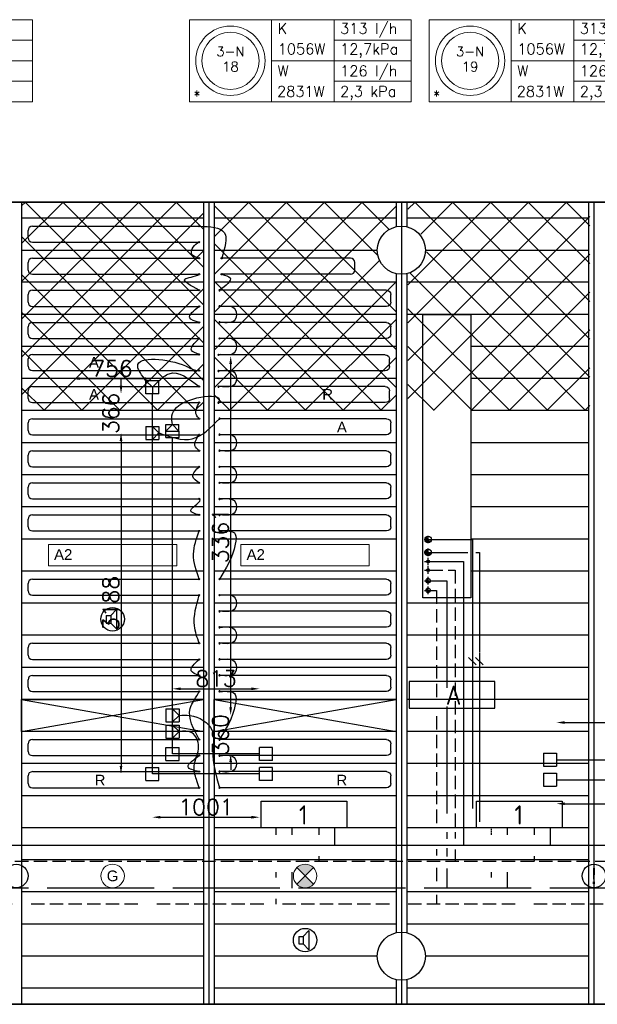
# Model space of a CAD drawing. Extents: x 7383 to 741080, y -570072 to -203000.
# Tile 31 of 32: x 563806 to 569206, y -265949 to -256744. Entities that reach past the tile are written whole.
import ezdxf
from ezdxf.enums import TextEntityAlignment as Align

# ---------------------------------------------------------------- set-up
doc = ezdxf.new("R2010")
doc.units = 0
doc.header["$LTSCALE"] = 25
for name, pattern in [('2322105', [47, 40, -7]), ('2322106', [47, 5, -2, 5, -2, 5, -2, 5, -2, 5, -2, 5, -7]), ('2322107', [2000, 1000, 1000]), ('2322108', [7, 5, -2]), ('CENTER', [50.8, 31.75, -6.35, 6.35, -6.35]), ('DASHED', [0.75, 0.5, -0.25]), ('HIDDEN', [0.375, 0.25, -0.125])]:
    doc.linetypes.add(name, pattern=pattern)
doc.layers.get('0').update_dxf_attribs({"linetype": 'CONTINUOUS'})
doc.layers.get('DEFPOINTS').update_dxf_attribs({"linetype": 'CONTINUOUS'})
for name, color, linetype in [('000Vermogens2', 7, 'CONTINUOUS'), ('60', 7, 'CONTINUOUS'), ('KP-bandraster', 5, 'CONTINUOUS'), ('KP-koppelingen', 6, 'CONTINUOUS'), ('KP-leidingen(aanvoer)', 5, 'CONTINUOUS'), ('KP-leidingen(retour)', 1, 'CONTINUOUS'), ('KP-leidingwerk-nieuw', 3, 'CONTINUOUS'), ('KP-Lucht aanvoer', 6, 'CONTINUOUS'), ('KP-lucht centreline', 2, 'CONTINUOUS'), ('KP-maatvoering', 7, 'CONTINUOUS'), ('KP-Melders', 3, 'CONTINUOUS'), ('KP-Oppervlak', 3, 'CONTINUOUS'), ('KP-panelen', 1, 'CONTINUOUS'), ('KP-registers', 4, 'CONTINUOUS'), ('KP-slangen', 7, 'CONTINUOUS'), ('KP-tekst', 7, 'CONTINUOUS'), ('SYM-W', 7, 'CONTINUOUS'), ('WL5501--', 130, 'CONTINUOUS'), ('WL5501-GKW', 4, 'CONTINUOUS'), ('WL5502--', 130, 'CONTINUOUS'), ('WL55222-_LTEO-A', 2, 'CONTINUOUS'), ('WL55232-_LTEO-R', 2, 'HIDDEN'), ('WL55312-_GKW-A', 4, 'CONTINUOUS'), ('WL55322-_GKW-R', 4, 'HIDDEN'), ('WL561---_AANVOER', 10, 'CONTINUOUS'), ('WL561---_RETOUR', 10, 'CONTINUOUS'), ('WL56112-_CV-A', 3, 'CONTINUOUS'), ('WL56122-_CV-R', 3, 'HIDDEN'), ('WM560---_MATEN-B', 1, 'CONTINUOUS')]:
    doc.layers.add(name, color=color, linetype=linetype)
doc.layers.add('KP-Aluminium', color=8, linetype='CONTINUOUS', lineweight=18)
doc.layers.add('KP-Verlichting', color=2, linetype='CONTINUOUS', lineweight=18)
doc.styles.add('arial', font='ARIAL.TTF')
doc.styles.add('ISO', font='ISO.SHX')
doc.styles.add('VERWOL-1', font='ROMANS.SHX')
doc.dimstyles.new('MARTIN', dxfattribs={"dimscale": 0, "dimtxt": 50, "dimasz": 75, "dimexe": 4, "dimexo": 4, "dimgap": 20, "dimtad": 1, "dimdec": 0, "dimrnd": 0.01, "dimzin": 1, "dimdsep": 46, "dimtxsty": 'VERWOL-1', "dimcen": -25, "dimdle": 1, "dimclrd": 7, "dimclre": 2, "dimclrt": 7, "dimadec": 0, "dimazin": 0, "dimtfac": 1, "dimtdec": 0, "dimtix": 1, "dimtofl": 0, "dimtmove": 0, "dimatfit": 3, "dimldrblk": 'OBLIQUE', "dimfxl": 0, "dimtvp": 33.333333, "dimtolj": 1, "dimtzin": 1, "dimarcsym": 0})

# ---------------------------------------------------------------- blocks, each defined once
blk = doc.blocks.new('Register A')
at = {"layer": 'KP-registers', "linetype": 'Continuous'}
for p, q in [((50, 115), (50, 185)), ((90, 225), (1644, 225)), ((90, 75), (1644, 75))]:
    blk.add_line(p, q, dxfattribs=at)
for centre in [(1650, 225), (1650, 75)]:
    blk.add_circle(centre, 6, dxfattribs=at)
for centre, start, end in [((90, 185), 90, 180), ((90, 115), 180, 270)]:
    blk.add_arc(centre, 40, start, end, dxfattribs=at)
blk = doc.blocks.new('*D1618')
at = {"layer": 'DEFPOINTS', "color": 0, "linetype": 'Continuous', "transparency": 16777216}
for p in [(565047, -260098.8), (565047, -260180.1), (564290.6, -260240.9)]:
    blk.add_point(p, dxfattribs=at)
at = {"layer": 'KP-maatvoering', "color": 7, "linetype": 'Continuous', "lineweight": -2, "transparency": 16777216}
blk.add_line((564365.6, -260098.8), (564972, -260098.8), dxfattribs=at)
at = {"layer": 'KP-maatvoering', "color": 7, "linetype": 'Continuous', "transparency": 16777216}
for points in [[(564365.6, -260086.3), (564365.6, -260111.3), (564290.6, -260098.8)], [(564972, -260086.3), (564972, -260111.3), (565047, -260098.8)]]:
    blk.add_solid(points, dxfattribs=at)
at = {"layer": 'KP-maatvoering', "color": 7, "linetype": 'Continuous', "transparency": 16777216, "insert": (564668.8, -260003.8), "char_height": 150, "attachment_point": 5, "style": 'VERWOL-1'}
blk.add_mtext('\\A1;756', dxfattribs=at)
blk = doc.blocks.new('_OBLIQUE')
at = {"color": 0, "linetype": 'ByBlock'}
blk.add_line((-0.5, -0.5), (0.5, 0.5), dxfattribs=at)
blk = doc.blocks.new('*D1619')
at = {"layer": 'DEFPOINTS', "color": 0, "linetype": 'Continuous', "transparency": 16777216}
for p in [(565047, -260240.9), (564752.9, -260606.9), (564986.1, -260606.9)]:
    blk.add_point(p, dxfattribs=at)
at = {"layer": 'KP-maatvoering', "color": 7, "linetype": 'Continuous', "lineweight": -2, "transparency": 16777216}
for p, q in [((564752.9, -260165.9), (564752.9, -260090.9)), ((564752.9, -260681.9), (564752.9, -260756.9))]:
    blk.add_line(p, q, dxfattribs=at)
at = {"layer": 'KP-maatvoering', "color": 7, "linetype": 'Continuous', "transparency": 16777216}
for points in [[(564740.4, -260165.9), (564765.4, -260165.9), (564752.9, -260240.9)], [(564740.4, -260681.9), (564765.4, -260681.9), (564752.9, -260606.9)]]:
    blk.add_solid(points, dxfattribs=at)
at = {"layer": 'KP-maatvoering', "color": 7, "linetype": 'Continuous', "transparency": 16777216, "insert": (564657.9, -260423.9), "char_height": 150, "attachment_point": 5, "rotation": 90, "style": 'VERWOL-1'}
blk.add_mtext('\\A1;366', dxfattribs=at)
blk = doc.blocks.new('*D1620')
at = {"layer": 'DEFPOINTS', "color": 0, "linetype": 'Continuous', "transparency": 16777216}
for p in [(564986.1, -260606.9), (564752.9, -263795.2), (565047, -263795.2)]:
    blk.add_point(p, dxfattribs=at)
at = {"layer": 'KP-maatvoering', "color": 7, "linetype": 'Continuous', "lineweight": -2, "transparency": 16777216}
blk.add_line((564752.9, -260681.9), (564752.9, -263720.2), dxfattribs=at)
at = {"layer": 'KP-maatvoering', "color": 7, "linetype": 'Continuous', "transparency": 16777216}
for points in [[(564740.4, -260681.9), (564765.4, -260681.9), (564752.9, -260606.9)], [(564740.4, -263720.2), (564765.4, -263720.2), (564752.9, -263795.2)]]:
    blk.add_solid(points, dxfattribs=at)
at = {"layer": 'KP-maatvoering', "color": 7, "linetype": 'Continuous', "transparency": 16777216, "insert": (564657.9, -262201.1), "char_height": 150, "attachment_point": 5, "rotation": 90, "style": 'VERWOL-1'}
blk.add_mtext('\\A1;3188', dxfattribs=at)
blk = doc.blocks.new('*D1621')
at = {"layer": 'DEFPOINTS', "color": 0, "linetype": 'Continuous', "transparency": 16777216}
for p in [(565295, -263247.9), (565778.1, -263247.9), (565234.2, -263608)]:
    blk.add_point(p, dxfattribs=at)
at = {"layer": 'KP-maatvoering', "color": 7, "linetype": 'Continuous', "lineweight": -2, "transparency": 16777216}
for p, q in [((565778.1, -263172.9), (565778.1, -263097.9)), ((565778.1, -263683), (565778.1, -263758))]:
    blk.add_line(p, q, dxfattribs=at)
at = {"layer": 'KP-maatvoering', "color": 7, "linetype": 'Continuous', "transparency": 16777216}
for points in [[(565765.6, -263172.9), (565790.6, -263172.9), (565778.1, -263247.9)], [(565765.6, -263683), (565790.6, -263683), (565778.1, -263608)]]:
    blk.add_solid(points, dxfattribs=at)
at = {"layer": 'KP-maatvoering', "color": 7, "linetype": 'Continuous', "transparency": 16777216, "insert": (565683.1, -263428), "char_height": 150, "attachment_point": 5, "rotation": 90, "style": 'VERWOL-1'}
blk.add_mtext('\\A1;360', dxfattribs=at)
blk = doc.blocks.new('*D1622')
at = {"layer": 'DEFPOINTS', "color": 0, "linetype": 'Continuous', "transparency": 16777216}
for p in [(565234.2, -259886.9), (565778.1, -259886.9), (565295, -263247.9)]:
    blk.add_point(p, dxfattribs=at)
at = {"layer": 'KP-maatvoering', "color": 7, "linetype": 'Continuous', "lineweight": -2, "transparency": 16777216}
blk.add_line((565778.1, -263172.9), (565778.1, -259961.9), dxfattribs=at)
at = {"layer": 'KP-maatvoering', "color": 7, "linetype": 'Continuous', "transparency": 16777216}
for points in [[(565765.6, -259961.9), (565790.6, -259961.9), (565778.1, -259886.9)], [(565765.6, -263172.9), (565790.6, -263172.9), (565778.1, -263247.9)]]:
    blk.add_solid(points, dxfattribs=at)
at = {"layer": 'KP-maatvoering', "color": 7, "linetype": 'Continuous', "transparency": 16777216, "insert": (565683.1, -261567.4), "char_height": 150, "attachment_point": 5, "rotation": 90, "style": 'VERWOL-1'}
blk.add_mtext('\\A1;3361', dxfattribs=at)
blk = doc.blocks.new('*D1623')
at = {"layer": 'DEFPOINTS', "color": 0, "linetype": 'Continuous', "transparency": 16777216}
for p in [(566047.7, -262999), (565234.2, -263608), (566047.7, -263608)]:
    blk.add_point(p, dxfattribs=at)
at = {"layer": 'KP-maatvoering', "color": 7, "linetype": 'Continuous', "lineweight": -2, "transparency": 16777216}
blk.add_line((565309.2, -262999), (565972.7, -262999), dxfattribs=at)
at = {"layer": 'KP-maatvoering', "color": 7, "linetype": 'Continuous', "transparency": 16777216}
for points in [[(565309.2, -262986.5), (565309.2, -263011.5), (565234.2, -262999)], [(565972.7, -262986.5), (565972.7, -263011.5), (566047.7, -262999)]]:
    blk.add_solid(points, dxfattribs=at)
at = {"layer": 'KP-maatvoering', "color": 7, "linetype": 'Continuous', "transparency": 16777216, "insert": (565640.9, -262904), "char_height": 150, "attachment_point": 5, "style": 'VERWOL-1'}
blk.add_mtext('\\A1;813', dxfattribs=at)
blk = doc.blocks.new('*D1624')
at = {"layer": 'DEFPOINTS', "color": 0, "linetype": 'Continuous', "transparency": 16777216}
for p in [(565047, -263795.2), (566047.7, -263795.2), (566047.7, -264199.7)]:
    blk.add_point(p, dxfattribs=at)
at = {"layer": 'KP-maatvoering', "color": 7, "linetype": 'Continuous', "lineweight": -2, "transparency": 16777216}
blk.add_line((565122, -264199.7), (565972.7, -264199.7), dxfattribs=at)
at = {"layer": 'KP-maatvoering', "color": 7, "linetype": 'Continuous', "transparency": 16777216}
for points in [[(565122, -264187.2), (565122, -264212.2), (565047, -264199.7)], [(565972.7, -264187.2), (565972.7, -264212.2), (566047.7, -264199.7)]]:
    blk.add_solid(points, dxfattribs=at)
at = {"layer": 'KP-maatvoering', "color": 7, "linetype": 'Continuous', "transparency": 16777216, "insert": (565547.3, -264104.7), "char_height": 150, "attachment_point": 5, "style": 'VERWOL-1'}
blk.add_mtext('\\A1;1001', dxfattribs=at)
blk = doc.blocks.new('*D1625')
at = {"layer": 'DEFPOINTS', "color": 0, "linetype": 'Continuous', "transparency": 16777216}
for p in [(571113.7, -263314.5), (568824, -263661.7), (571113.7, -263661.9)]:
    blk.add_point(p, dxfattribs=at)
at = {"layer": 'KP-maatvoering', "color": 7, "linetype": 'Continuous', "lineweight": -2, "transparency": 16777216}
blk.add_line((568899, -263314.5), (571038.7, -263314.5), dxfattribs=at)
at = {"layer": 'KP-maatvoering', "color": 7, "linetype": 'Continuous', "transparency": 16777216}
for points in [[(568899, -263302), (568899, -263327), (568824, -263314.5)], [(571038.7, -263302), (571038.7, -263327), (571113.7, -263314.5)]]:
    blk.add_solid(points, dxfattribs=at)
at = {"layer": 'KP-maatvoering', "color": 7, "linetype": 'Continuous', "transparency": 16777216, "insert": (569968.8, -263219.5), "char_height": 150, "attachment_point": 5, "style": 'VERWOL-1'}
blk.add_mtext('\\A1;2290', dxfattribs=at)
blk = doc.blocks.new('*D1626')
at = {"layer": 'DEFPOINTS', "color": 0, "linetype": 'Continuous', "transparency": 16777216}
for p in [(568824, -263848.9), (571300.9, -263849.1), (571300.9, -264073.3)]:
    blk.add_point(p, dxfattribs=at)
at = {"layer": 'KP-maatvoering', "color": 7, "linetype": 'Continuous', "lineweight": -2, "transparency": 16777216}
blk.add_line((568899, -264073.3), (571225.9, -264073.3), dxfattribs=at)
at = {"layer": 'KP-maatvoering', "color": 7, "linetype": 'Continuous', "transparency": 16777216}
for points in [[(568899, -264060.8), (568899, -264085.8), (568824, -264073.3)], [(571225.9, -264060.8), (571225.9, -264085.8), (571300.9, -264073.3)]]:
    blk.add_solid(points, dxfattribs=at)
at = {"layer": 'KP-maatvoering', "color": 7, "linetype": 'Continuous', "transparency": 16777216, "insert": (570062.4, -263978.3), "char_height": 150, "attachment_point": 5, "style": 'VERWOL-1'}
blk.add_mtext('\\A1;2477', dxfattribs=at)
blk = doc.blocks.new('JINGJANG')
blk.add_hatch(color=256).paths.add_polyline_path([(0, 0.5, 0.414214), (-0.5, 0, 0.414214), (0, -0.5, -1), (0, 0, 1)])
blk.add_lwpolyline([(0, 0.5, -1), (0, 0, 1), (0, -0.5, 1)], format="xyb")
blk.add_circle((0, 0), 0.5)
blk = doc.blocks.new('MVLINE')
blk.add_line((35.4, -35.4), (-35.4, 35.4))

msp = doc.modelspace()

# ---------------------------------------------------------------- hatches: boundary and pattern name
at = {"layer": 'KP-Aluminium', "linetype": 'Continuous'}
h = msp.add_hatch(dxfattribs=at)
h.set_pattern_fill('ANSI37', color=256, scale=2000)
h.set_pattern_definition([(45, (366043.74, -21393.04), (-176.7767, 176.7767), []), (135, (366043.74, -21393.04), (-176.7767, -176.7767), [])])
h.paths.add_polyline_path([(565523.9, -258448.8), (563823.9, -258448.8), (563823.9, -258598.8), (565523.9, -258598.8)])
h.paths.add_polyline_path([(565523.9, -258598.8), (563823.9, -258598.8), (563823.9, -258898.8), (565523.9, -258898.8)])
h.paths.add_polyline_path([(565523.9, -258898.8), (563823.9, -258898.8), (563823.9, -259198.8), (565523.9, -259198.8)])
h.paths.add_polyline_path([(565523.9, -259198.8), (563823.9, -259198.8), (563823.9, -259498.8), (565523.9, -259498.8)])
h.paths.add_polyline_path([(565523.9, -259498.8), (563823.9, -259498.8), (563823.9, -259798.8), (565523.9, -259798.8)])
h.paths.add_polyline_path([(565523.9, -259798.8), (563823.9, -259798.8), (563823.9, -260098.8), (565523.9, -260098.8)])
h.paths.add_polyline_path([(565523.9, -260098.8), (563823.9, -260098.8), (563823.9, -260398.8), (565523.9, -260398.8)])
h = msp.add_hatch(dxfattribs=at)
h.set_pattern_fill('ANSI37', color=256, scale=2000)
h.set_pattern_definition([(45, (364243.74, -21393.04), (-176.7767, 176.7767), []), (135, (364243.74, -21393.04), (-176.7767, -176.7767), [])])
h.paths.add_polyline_path([(567323.9, -258448.8), (565623.9, -258448.8), (565623.9, -258598.8), (567323.9, -258598.8)])
h.paths.add_polyline_path([(567323.9, -258679.4), (567323.9, -258598.8), (565623.9, -258598.8), (565623.9, -258898.8), (567148.9, -258898.8, -0.350001)])
h.paths.add_polyline_path([(567148.9, -258898.8), (565623.9, -258898.8), (565623.9, -259198.8), (567323.9, -259198.8), (567323.9, -259118.1, -0.350001)])
h.paths.add_polyline_path([(567323.9, -259198.8), (565623.9, -259198.8), (565623.9, -259498.8), (567323.9, -259498.8)])
h.paths.add_polyline_path([(567323.9, -259498.8), (565623.9, -259498.8), (565623.9, -259798.8), (567323.9, -259798.8)])
h.paths.add_polyline_path([(567323.9, -259798.8), (565623.9, -259798.8), (565623.9, -260098.8), (567323.9, -260098.8)])
h.paths.add_polyline_path([(567323.9, -260098.8), (565623.9, -260098.8), (565623.9, -260398.8), (567323.9, -260398.8)])
h = msp.add_hatch(dxfattribs=at)
h.set_pattern_fill('ANSI37', color=256, scale=2000)
h.set_pattern_definition([(45, (371455.14, -21393.04), (-176.7767, 176.7767), []), (135, (371455.14, -21393.04), (-176.7767, -176.7767), [])])
h.paths.add_polyline_path([(569135.3, -258448.8), (567435.3, -258448.8), (567435.3, -258598.8), (569135.3, -258598.8)])
h.paths.add_polyline_path([(569135.3, -258598.8), (567435.3, -258598.8), (567435.3, -258679.4, -0.350001), (567610.3, -258898.8), (569135.3, -258898.8)])
h.paths.add_polyline_path([(569135.3, -258898.8), (567610.3, -258898.8, -0.350001), (567435.3, -259118.1), (567435.3, -259198.8), (569135.3, -259198.8)])
h.paths.add_polyline_path([(569135.3, -259198.8), (567435.3, -259198.8), (567435.3, -259498.8), (569135.3, -259498.8)])
h.paths.add_polyline_path([(569135.3, -259498.8), (567435.3, -259498.8), (567435.3, -259798.8), (569135.3, -259798.8)])
h.paths.add_polyline_path([(569135.3, -259798.8), (567435.3, -259798.8), (567435.3, -260098.8), (569135.3, -260098.8)])
h.paths.add_polyline_path([(569135.3, -260098.8), (567435.3, -260098.8), (567435.3, -260398.8), (569135.3, -260398.8)])
at = {"layer": 'KP-Verlichting', "linetype": 'Continuous'}
h = msp.add_hatch(color=256, dxfattribs=at)
h.paths.add_polyline_path([(566396.2, -264671), (566473.9, -264748.8), (566551.7, -264671, 0.414214)])
h.paths.add_polyline_path([(566396.2, -264826.5, 0.414214), (566551.7, -264826.5), (566473.9, -264748.8)])

# ---------------------------------------------------------------- linework, layer by layer
at = {"layer": '000Vermogens2', "linetype": 'Continuous', "lineweight": 0}
for p, q in [((561852.6, -256743.7), (563925.5, -256743.7)), ((563925.5, -256743.7), (563925.5, -257511.5)), ((565391.8, -256743.7), (565391.8, -257511.5)), ((565391.8, -256743.7), (567464.6, -256743.7)), ((566159.6, -256743.7), (566159.6, -257511.5)), ((566744.9, -257127.6), (566744.9, -256743.7)), ((567464.6, -256743.7), (567464.6, -257511.5)), ((567632.2, -256743.7), (567632.2, -257511.5)), ((567632.2, -256743.7), (569705.1, -256743.7)), ((568400.1, -256743.7), (568400.1, -257511.5)), ((568985.4, -257127.6), (568985.4, -256743.7)), ((563205.7, -256935.6), (563925.5, -256935.6)), ((566744.9, -256935.6), (567464.6, -256935.6)), ((568985.4, -256935.6), (569705.1, -256935.6)), ((562620.5, -257127.6), (563925.5, -257127.6)), ((566159.6, -257127.6), (567464.6, -257127.6)), ((566744.9, -257127.6), (566744.9, -257511.5)), ((568400.1, -257127.6), (569705.1, -257127.6)), ((568985.4, -257127.6), (568985.4, -257511.5)), ((563205.7, -257319.6), (563925.5, -257319.6)), ((566744.9, -257319.6), (567464.6, -257319.6)), ((568985.4, -257319.6), (569705.1, -257319.6)), ((561852.6, -257511.5), (563925.5, -257511.5)), ((565391.8, -257511.5), (567464.6, -257511.5)), ((567632.2, -257511.5), (569705.1, -257511.5))]:
    msp.add_line(p, q, dxfattribs=at)
for centre, radius in [((565775.7, -257127.6), 324.2), ((568016.2, -257127.6), 324.2), ((565775.7, -257127.6), 267.6), ((568016.2, -257127.6), 267.6)]:
    msp.add_circle(centre, radius, dxfattribs=at)
at = {"layer": '60', "color": 2, "linetype": 'Continuous'}
msp.add_lwpolyline([(567446.6, -263179.9), (568246.6, -263179.9), (568246.6, -262929.9), (567446.6, -262929.9)], close=True, dxfattribs=at)
at = {"layer": 'KP-bandraster', "linetype": 'Continuous'}
for p, q in [((563823.9, -258448.8), (563823.9, -265948.8)), ((565523.9, -258448.8), (565523.9, -265948.8)), ((565623.9, -258448.8), (565623.9, -265948.8)), ((567323.9, -258448.8), (567323.9, -258679.4)), ((567423.9, -258448.8), (567423.9, -258679.4)), ((569123.9, -258448.8), (569123.9, -265948.8)), ((567323.9, -259118.1), (567323.9, -265279.4)), ((567423.9, -259118.1), (567423.9, -265279.4)), ((567323.9, -265718.1), (567323.9, -265948.8)), ((567423.9, -265718.1), (567423.9, -265948.8))]:
    msp.add_line(p, q, dxfattribs=at)
for centre in [(567373.9, -258898.8), (567373.9, -265498.8)]:
    msp.add_circle(centre, 225, dxfattribs=at)
at = {"layer": 'KP-koppelingen', "linetype": 'Continuous'}
for p, q in [((564986.2, -260240.9), (564986.2, -260119.2)), ((565107.9, -260119.3), (564986.2, -260119.2)), ((564986.2, -260119.2), (565047, -260180.1)), ((565047, -260180.1), (565107.9, -260119.3)), ((565107.8, -260240.9), (565107.9, -260119.3)), ((565047, -260180.1), (565047, -260240.9)), ((565107.8, -260240.9), (564986.2, -260240.9)), ((564986.1, -260546.1), (564986.1, -260667.8)), ((564986.1, -260546.1), (565107.7, -260546.1)), ((565046.9, -260546.1), (565046.9, -260667.7)), ((565107.7, -260606.9), (565046.9, -260546.1)), ((565107.7, -260546.1), (565107.8, -260667.7)), ((565173.3, -260529.5), (565294.9, -260529.4)), ((565173.4, -260651.2), (565173.3, -260529.5)), ((565234.1, -260529.5), (565173.3, -260590.4)), ((565173.3, -260590.4), (565294.9, -260590.2)), ((565294.9, -260590.2), (565234.1, -260529.5)), ((565295, -260651.1), (565294.9, -260529.4)), ((564986.1, -260667.8), (565107.8, -260667.7)), ((565046.9, -260667.7), (565107.7, -260606.9)), ((565173.4, -260651.2), (565295, -260651.1)), ((565173.3, -263186.8), (565173.4, -263308.4)), ((565173.3, -263186.8), (565295, -263186.8)), ((565234.1, -263186.8), (565234.2, -263308.4)), ((565295, -263247.6), (565234.1, -263186.8)), ((565234.2, -263308.4), (565295, -263247.6)), ((565295, -263186.8), (565295, -263308.4)), ((565173.3, -263337.7), (565295, -263337.6)), ((565173.3, -263337.7), (565173.4, -263459.3)), ((565173.4, -263308.4), (565295, -263308.4)), ((565234.1, -263337.6), (565234.2, -263459.3)), ((565295, -263398.4), (565234.1, -263337.6)), ((565295, -263337.6), (565295, -263459.2)), ((565234.2, -263459.3), (565295, -263398.4)), ((565173.4, -263459.3), (565295, -263459.2)), ((565173.4, -263668.8), (565173.4, -263547.2)), ((565173.4, -263547.2), (565295, -263547.2)), ((565295, -263668.8), (565295, -263547.2)), ((566047.7, -263668.8), (566047.7, -263547.2)), ((566169.3, -263547.2), (566047.7, -263547.2)), ((566169.3, -263668.8), (566169.3, -263547.2)), ((568702.4, -263600.8), (568824, -263600.8)), ((568702.4, -263600.8), (568702.4, -263722.5)), ((568824, -263600.8), (568824, -263722.5)), ((565173.4, -263668.8), (565295, -263668.8)), ((566169.3, -263668.8), (566047.7, -263668.8)), ((568702.4, -263722.5), (568824, -263722.5)), ((564986.2, -263856), (564986.2, -263734.4)), ((564986.2, -263734.4), (565107.8, -263734.4)), ((565107.8, -263856), (565107.8, -263734.4)), ((566047.7, -263856), (566047.7, -263734.4)), ((566169.3, -263734.4), (566047.7, -263734.4)), ((566169.3, -263856), (566169.3, -263734.4)), ((568702.4, -263788), (568702.3, -263909.7)), ((568702.4, -263788), (568824, -263788)), ((568824, -263788), (568824, -263909.7)), ((564986.2, -263856), (565107.8, -263856)), ((566169.3, -263856), (566047.7, -263856)), ((568702.3, -263909.7), (568824, -263909.7))]:
    msp.add_line(p, q, dxfattribs=at)
at = {"layer": 'KP-leidingen(aanvoer)', "linetype": 'Continuous'}
msp.add_line((568824, -263661.7), (571113.7, -263661.9), dxfattribs=at)
at = {"layer": 'KP-leidingen(retour)', "linetype": 'Continuous'}
msp.add_line((568824, -263848.9), (571300.9, -263849.1), dxfattribs=at)
at = {"layer": 'KP-leidingwerk-nieuw', "linetype": 'Continuous'}
for p, q in [((565047, -263795.2), (565047, -260240.9)), ((565234.2, -263608), (565234.2, -260651.1)), ((566047.7, -263608), (565234.2, -263608)), ((566047.7, -263795.2), (565047, -263795.2))]:
    msp.add_line(p, q, dxfattribs=at)
at = {"layer": 'KP-Lucht aanvoer', "linetype": 'Continuous'}
for p, q in [((563823.9, -263098.8), (565523.9, -263098.8)), ((563823.9, -263398.8), (563823.9, -263098.8)), ((563823.9, -263098.8), (565523.9, -263398.8)), ((563823.9, -263398.8), (565523.9, -263098.8)), ((565523.9, -263098.8), (565523.9, -263398.8)), ((565623.9, -263098.8), (567323.9, -263098.8)), ((565623.9, -263398.8), (565623.9, -263098.8)), ((565623.9, -263098.8), (567323.9, -263398.8)), ((565623.9, -263398.8), (567323.9, -263098.8)), ((567323.9, -263098.8), (567323.9, -263398.8)), ((565523.9, -263398.8), (563823.9, -263398.8)), ((567323.9, -263398.8), (565623.9, -263398.8))]:
    msp.add_line(p, q, dxfattribs=at)
at = {"layer": 'KP-lucht centreline', "linetype": 'Continuous'}
for p, q in [((565573.9, -258448.8), (565573.9, -265948.8)), ((567373.9, -258448.8), (567373.9, -265948.8)), ((569173.9, -258448.8), (569173.9, -265948.8))]:
    msp.add_line(p, q, dxfattribs=at)
at = {"layer": 'KP-Melders', "linetype": 'Continuous'}
for p, q in [((564614, -262314.3), (564657.1, -262314.3)), ((564614, -262314.3), (564614, -262384.3)), ((564657.1, -262314.3), (564709.1, -262259)), ((564657.1, -262314.3), (564657.1, -262384.3)), ((564709.1, -262259), (564709.1, -262439.7)), ((564614, -262384.3), (564657.1, -262384.3)), ((564614, -262384.3), (564657.1, -262384.3)), ((564657.1, -262384.3), (564709.1, -262439.7)), ((566457.1, -265314.3), (566509.1, -265259)), ((566509.1, -265259), (566509.1, -265439.7)), ((566414, -265314.3), (566457.1, -265314.3)), ((566414, -265314.3), (566414, -265384.3)), ((566457.1, -265314.3), (566457.1, -265384.3)), ((566414, -265384.3), (566457.1, -265384.3)), ((566414, -265384.3), (566457.1, -265384.3)), ((566457.1, -265384.3), (566509.1, -265439.7))]:
    msp.add_line(p, q, dxfattribs=at)
for centre in [(564673.9, -262348.8), (563773.9, -264748.8), (569173.9, -264748.8), (566473.9, -265348.8)]:
    msp.add_circle(centre, 110, dxfattribs=at)
at = {"layer": 'KP-Oppervlak', "linetype": 'Continuous'}
for p, q in [((575023.9, -258448.8), (505723.9, -258448.8)), ((505723.9, -258448.8), (575023.9, -258448.8)), ((567573.9, -259498.8), (568023.9, -259498.8)), ((567573.9, -262148.8), (567573.9, -259498.8)), ((568023.9, -259498.8), (568023.9, -262148.8)), ((568023.9, -262148.8), (567573.9, -262148.8)), ((549686.9, -265948.8), (575023.9, -265948.8)), ((575023.9, -265948.8), (549743.9, -265948.8))]:
    msp.add_line(p, q, dxfattribs=at)
at = {"layer": 'KP-panelen', "linetype": 'Continuous'}
for p, q in [((565523.9, -258598.8), (563823.9, -258598.8)), ((567323.9, -258598.8), (565623.9, -258598.8)), ((569123.9, -258598.8), (567423.9, -258598.8)), ((563823.9, -258898.8), (565523.9, -258898.8)), ((565623.9, -258898.8), (567148.9, -258898.8)), ((567598.9, -258898.8), (569123.9, -258898.8)), ((565523.9, -259198.8), (563823.9, -259198.8)), ((567323.9, -259198.8), (565623.9, -259198.8)), ((569123.9, -259198.8), (567423.9, -259198.8)), ((565523.9, -259498.8), (563823.9, -259498.8)), ((567323.9, -259498.8), (565623.9, -259498.8)), ((569123.9, -259498.8), (567423.9, -259498.8)), ((565523.9, -259798.8), (563823.9, -259798.8)), ((567323.9, -259798.8), (565623.9, -259798.8)), ((569123.9, -259798.8), (568023.9, -259798.8)), ((565523.9, -260098.8), (563823.9, -260098.8)), ((567323.9, -260098.8), (565623.9, -260098.8)), ((569123.9, -260098.8), (568023.9, -260098.8)), ((565523.9, -260398.8), (563823.9, -260398.8)), ((567323.9, -260398.8), (565623.9, -260398.8)), ((569123.9, -260398.8), (568023.9, -260398.8)), ((565523.9, -260698.8), (563823.9, -260698.8)), ((567323.9, -260698.8), (565623.9, -260698.8)), ((569123.9, -260698.8), (568023.9, -260698.8)), ((565523.9, -260998.8), (563823.9, -260998.8)), ((567323.9, -260998.8), (565623.9, -260998.8)), ((569123.9, -260998.8), (568023.9, -260998.8)), ((565523.9, -261298.8), (563823.9, -261298.8)), ((567323.9, -261298.8), (565623.9, -261298.8)), ((569123.9, -261298.8), (568023.9, -261298.8)), ((565523.9, -261598.8), (563823.9, -261598.8)), ((567323.9, -261598.8), (565623.9, -261598.8)), ((569123.9, -261598.8), (568023.9, -261598.8)), ((565523.9, -261898.8), (563823.9, -261898.8)), ((565523.9, -261898.8), (563823.9, -261898.8)), ((567323.9, -261898.8), (565623.9, -261898.8)), ((569123.9, -261898.8), (568023.9, -261898.8)), ((565523.9, -262198.8), (563823.9, -262198.8)), ((565523.9, -262198.8), (563823.9, -262198.8)), ((567323.9, -262198.8), (565623.9, -262198.8)), ((569123.9, -262198.8), (567423.9, -262198.8)), ((565523.9, -262498.8), (563823.9, -262498.8)), ((567323.9, -262498.8), (565623.9, -262498.8)), ((569123.9, -262498.8), (567423.9, -262498.8)), ((565523.9, -262798.8), (563823.9, -262798.8)), ((567323.9, -262798.8), (565623.9, -262798.8)), ((569123.9, -262798.8), (567423.9, -262798.8)), ((565523.9, -263098.8), (563823.9, -263098.8)), ((567323.9, -263098.8), (565623.9, -263098.8)), ((569123.9, -263098.8), (567423.9, -263098.8)), ((565523.9, -263398.8), (563823.9, -263398.8)), ((567323.9, -263398.8), (565623.9, -263398.8)), ((569123.9, -263398.8), (567423.9, -263398.8)), ((565523.9, -263698.8), (563823.9, -263698.8)), ((567323.9, -263698.8), (565623.9, -263698.8)), ((569123.9, -263698.8), (567423.9, -263698.8)), ((565523.9, -263998.8), (563823.9, -263998.8)), ((567323.9, -263998.8), (565623.9, -263998.8)), ((569123.9, -263998.8), (567423.9, -263998.8)), ((565523.9, -264298.8), (563823.9, -264298.8)), ((567323.9, -264298.8), (565623.9, -264298.8)), ((569123.9, -264298.8), (567423.9, -264298.8)), ((565523.9, -264598.8), (563823.9, -264598.8)), ((567323.9, -264598.8), (565623.9, -264598.8)), ((569123.9, -264598.8), (567423.9, -264598.8)), ((565523.9, -264898.8), (563823.9, -264898.8)), ((567323.9, -264898.8), (565623.9, -264898.8)), ((569123.9, -264898.8), (567423.9, -264898.8)), ((565523.9, -265198.8), (563823.9, -265198.8)), ((567323.9, -265198.8), (565623.9, -265198.8)), ((569123.9, -265198.8), (567423.9, -265198.8)), ((565523.9, -265498.8), (563823.9, -265498.8)), ((567148.9, -265498.8), (565623.9, -265498.8)), ((569123.9, -265498.8), (567598.9, -265498.8)), ((565523.9, -265798.8), (563823.9, -265798.8)), ((567323.9, -265798.8), (565623.9, -265798.8)), ((569123.9, -265798.8), (567423.9, -265798.8))]:
    msp.add_line(p, q, dxfattribs=at)
at = {"layer": 'KP-registers', "linetype": 'Continuous'}
for p, q in [((566899.2, -258973.8), (565699.9, -258973.8)), ((566939.2, -259083.8), (566939.2, -259013.8)), ((566899.2, -259123.8), (565699.9, -259123.8))]:
    msp.add_line(p, q, dxfattribs=at)
for centre in [(565693.9, -258973.8), (565693.9, -259123.8)]:
    msp.add_circle(centre, 6, dxfattribs=at)
for centre, start, end in [((566899.2, -259013.8), 0, 90), ((566899.2, -259083.8), 270, 0)]:
    msp.add_arc(centre, 40, start, end, dxfattribs=at)
at = {"layer": 'KP-slangen', "linetype": 'Continuous'}
for points in [[(565483.9, -258673.8), (565718.5, -258732.8), (565693.9, -258973.8)], [(565483.9, -258973.8), (565413.3, -258933.7), (565483.9, -258823.8), (565487.9, -258822.7)], [(565483.9, -259273.8), (565350.3, -259169.1), (565483.9, -259123.8), (565487.9, -259121)], [(565693.9, -259123.8), (565773.2, -259157.1), (565673.9, -259273.8)], [(565483.9, -259573.8), (565395, -259531), (565483.9, -259423.8)], [(565679.9, -259423.8), (565821.6, -259452.7), (565821.6, -259545.4), (565679.9, -259573.8)], [(565483.9, -259873.8), (565411.6, -259834.3), (565483.9, -259723.8)], [(565679.9, -259723.8), (565821.6, -259752.7), (565821.6, -259845.4), (565679.9, -259873.8)], [(564986.2, -260119.2), (564909, -259983.8), (565356.8, -259980.5), (565483.9, -260023.8), (565487.8, -260023.6)], [(565107.9, -260119.3), (565202.6, -260053.5), (565483.9, -260173.8)], [(565679.9, -260023.8), (565821.6, -260052.7), (565821.6, -260145.4), (565679.9, -260173.8)], [(565234.1, -260529.5), (565229.3, -260446.8), (565270.8, -260369.1), (565663.9, -260323.8), (565658.6, -260331.9)], [(565483.9, -260473.8), (565457.1, -260438.8), (565483.9, -260323.8)], [(565107.7, -260606.9), (565418.2, -260661.8), (565673.9, -260473.8)], [(565483.9, -260773.8), (565443.9, -260725.6), (565483.9, -260623.8)], [(565679.9, -260623.8), (565821.6, -260652.7), (565821.6, -260745.4), (565679.9, -260773.8)], [(565483.9, -261073.8), (565425.2, -261014.5), (565483.9, -260923.8), (565485.1, -260922.8)], [(565679.9, -260923.8), (565821.6, -260952.7), (565821.6, -261045.4), (565679.9, -261073.8)], [(565483.9, -261373.8), (565405.5, -261329.3), (565483.9, -261223.8), (565483.3, -261223.5)], [(565679.9, -261223.8), (565821.6, -261252.7), (565821.6, -261345.4), (565679.9, -261373.8)], [(565483.9, -261973.8), (565430.8, -261740), (565483.9, -261523.8)], [(565679.9, -261523.8), (565821.6, -261552.7), (565821.6, -261645.4), (565673.9, -261973.8)], [(565483.9, -262573.8), (565439.2, -262410), (565483.9, -262123.8)], [(565679.9, -262123.8), (565821.6, -262152.7), (565821.6, -262245.4), (565679.9, -262273.8)], [(565679.9, -262423.8), (565821.6, -262452.7), (565821.6, -262545.4), (565679.9, -262573.8)], [(565483.9, -262873.8), (565410.2, -262831.3), (565483.9, -262723.8)], [(565679.9, -262723.8), (565821.6, -262752.7), (565821.6, -262845.4), (565679.9, -262873.8)], [(565483.9, -263473.8), (565400.3, -263184.3), (565483.9, -263023.8), (565484.7, -263022.1)], [(565679.9, -263023.8), (565821.6, -263052.7), (565821.6, -263145.4), (565673.9, -263473.8)], [(565295, -263247.9), (565398.9, -263247.9), (565604.5, -263388.5), (565612.1, -263574.9), (565673.9, -263923.8)], [(565483.9, -263923.8), (565458.1, -263848.5), (565436.2, -263721.5), (565478, -263537.5), (565415.4, -263411.4), (565294.6, -263398.8)], [(565483.9, -263773.8), (565379.9, -263727.9), (565483.9, -263623.8), (565484.8, -263623.1)], [(565679.9, -263623.8), (565821.6, -263652.7), (565821.6, -263745.4), (565679.9, -263773.8)]]:
    msp.add_spline(points, degree=3, dxfattribs=at)
at = {"layer": 'KP-Verlichting', "linetype": 'Continuous'}
for p, q in [((564073.9, -261648.8), (565273.9, -261648.8)), ((564073.9, -261648.8), (564073.9, -261848.8)), ((565273.9, -261648.8), (565273.9, -261848.8)), ((565873.9, -261648.8), (567073.9, -261648.8)), ((565873.9, -261648.8), (565873.9, -261848.8)), ((567073.9, -261648.8), (567073.9, -261848.8)), ((564073.9, -261848.8), (565273.9, -261848.8)), ((565873.9, -261848.8), (567073.9, -261848.8)), ((566551.7, -264826.5), (566396.2, -264671)), ((566396.2, -264826.5), (566551.7, -264671))]:
    msp.add_line(p, q, dxfattribs=at)
for centre in [(564673.9, -264748.8), (566473.9, -264748.8)]:
    msp.add_circle(centre, 110, dxfattribs=at)
at = {"layer": 'SYM-W', "color": 2, "linetype": 'Continuous'}
for points in [[(566862.8, -264298.8), (566062.8, -264298.8), (566062.8, -264048.8), (566862.8, -264048.8)], [(568877.1, -264298.8), (568077.1, -264298.8), (568077.1, -264048.8), (568877.1, -264048.8)]]:
    msp.add_lwpolyline(points, close=True, dxfattribs=at)
at = {"layer": 'WL5501--', "linetype": '2322105'}
for p, q in [((567645.1, -261988.8), (567797.7, -261988.8)), ((567797.7, -261988.8), (567797.7, -264402.5)), ((566352.3, -264362.8), (566352.3, -264298.8)), ((567797.7, -264490), (567797.7, -264566.7)), ((566352.3, -264862.8), (566352.3, -264712.8)), ((567797.7, -264677.9), (567797.7, -264862.8)), ((569761.6, -264862.8), (558066.7, -264862.8))]:
    msp.add_line(p, q, dxfattribs=at)
at = {"layer": 'WL5501-GKW', "linetype": 'DASHED'}
msp.add_line((568216.6, -264362.8), (568216.6, -264298.8), dxfattribs=at)
at = {"layer": 'WL5501-GKW'}
for p, q in [((568366.6, -264362.8), (568366.6, -264298.8)), ((568366.6, -264862.8), (568366.6, -264712.8))]:
    msp.add_line(p, q, dxfattribs=at)
at = {"layer": 'WL5502--', "linetype": '2322106'}
for p, q in [((567588.8, -262078.8), (567659.1, -262078.8)), ((567645.1, -262078.8), (567701.6, -262078.8)), ((567701.6, -262078.8), (567701.6, -264399.7)), ((566202.3, -264362.8), (566202.3, -264298.8)), ((567701.6, -264498), (567701.6, -264556.2)), ((566202.3, -264762.8), (566202.3, -264712.8)), ((567701.6, -264672.6), (567701.6, -264807.5)), ((568216.6, -264762.8), (568216.6, -264712.8)), ((569611.6, -265012.8), (558330.9, -265012.8)), ((566202.3, -265012.8), (566202.3, -264962.8)), ((567701.6, -264923.9), (567701.6, -265012.8))]:
    msp.add_line(p, q, dxfattribs=at)
at = {"layer": 'WL55222-_LTEO-A', "color": 1, "linetype": 'CENTER'}
for p, q in [((567588.8, -261603.8), (567659.1, -261603.8)), ((567623.9, -261639), (567623.9, -261568.7))]:
    msp.add_line(p, q, dxfattribs=at)
at = {"layer": 'WL55222-_LTEO-A'}
for p, q in [((567654.1, -261603.8), (568037.7, -261603.8)), ((568037.7, -261603.8), (568037.7, -264119.3))]:
    msp.add_line(p, q, dxfattribs=at)
at = {"layer": 'WL55232-_LTEO-R', "color": 1, "linetype": 'CENTER'}
for p, q in [((567623.9, -261759), (567623.9, -261688.7)), ((567588.8, -261723.8), (567659.1, -261723.8))]:
    msp.add_line(p, q, dxfattribs=at)
at = {"layer": 'WL55232-_LTEO-R'}
for p, q in [((567654.1, -261723.8), (567996.2, -261723.8)), ((568071.4, -261723.8), (568102.9, -261723.8)), ((568102.9, -261723.8), (568102.9, -264243.4))]:
    msp.add_line(p, q, dxfattribs=at)
at = {"layer": 'WL55312-_GKW-A', "color": 1, "linetype": 'CENTER'}
for p, q in [((567623.9, -262023.9), (567623.9, -261953.6)), ((567588.8, -261988.8), (567659.1, -261988.8))]:
    msp.add_line(p, q, dxfattribs=at)
at = {"layer": 'WL55322-_GKW-R', "color": 1, "linetype": 'CENTER'}
msp.add_line((567623.9, -262113.9), (567623.9, -262043.6), dxfattribs=at)
at = {"layer": 'WL561---_AANVOER', "linetype": '2322107'}
for p, q in [((567637.4, -261808.8), (567955.5, -261808.8)), ((567955.5, -261808.8), (567955.5, -264462.8)), ((566752.3, -264462.8), (566752.3, -264298.8)), ((568766.6, -264462.8), (568766.6, -264298.8)), ((570161.6, -264462.8), (557506.7, -264462.8))]:
    msp.add_line(p, q, dxfattribs=at)
at = {"layer": 'WL561---_RETOUR', "linetype": '2322108'}
for p, q in [((567637.4, -261888.8), (567877.3, -261888.8)), ((567877.3, -261888.8), (567877.3, -264399.7)), ((566602.3, -264298.8), (566602.3, -264362.8)), ((568616.6, -264298.8), (568616.6, -264362.8)), ((567877.3, -264500.6), (567877.3, -264612.8)), ((570011.6, -264612.8), (557788.8, -264612.8)), ((566602.3, -264562.8), (566602.3, -264612.8)), ((568616.6, -264562.8), (568616.6, -264612.8))]:
    msp.add_line(p, q, dxfattribs=at)
at = {"layer": 'WL56112-_CV-A', "color": 1, "linetype": 'CENTER'}
for p, q in [((567623.9, -261843.9), (567623.9, -261773.6)), ((567588.8, -261808.8), (567659.1, -261808.8))]:
    msp.add_line(p, q, dxfattribs=at)
at = {"layer": 'WL56122-_CV-R', "color": 1, "linetype": 'CENTER'}
for p, q in [((567623.9, -261923.9), (567623.9, -261853.6)), ((567588.8, -261888.8), (567659.1, -261888.8))]:
    msp.add_line(p, q, dxfattribs=at)

# ---------------------------------------------------------------- block references
at = {"layer": 'KP-registers', "linetype": 'Continuous'}
for p in [(563833.9, -258898.8), (563833.9, -259198.8), (563833.9, -259498.8), (563833.9, -259798.8), (563833.9, -260098.8), (563833.9, -260398.8), (563833.9, -260698.8), (563833.9, -260998.8), (563833.9, -261298.8), (563833.9, -261598.8), (563833.9, -262198.8), (563833.9, -262798.8), (563833.9, -263098.8), (563833.9, -263698.8), (563833.9, -263998.8)]:
    msp.add_blockref('Register A', p, dxfattribs=at)
at = {"layer": 'KP-registers', "linetype": 'Continuous', "xscale": -1}
for p in [(567323.9, -259498.8), (567323.9, -259798.8), (567313.9, -260102), (567313.9, -260398.8), (567323.9, -260698.8), (567323.9, -260998.8), (567323.9, -261298.8), (567323.9, -261598.8), (567323.9, -262198.8), (567323.9, -262498.8), (567323.9, -262798.8), (567323.9, -263098.8), (567323.9, -263698.8), (567323.9, -263998.8)]:
    msp.add_blockref('Register A', p, dxfattribs=at)
at = {"layer": 'WL5501--', "linetype": '2322105', "xscale": 42.40000000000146, "yscale": 42.40000000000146, "zscale": 42.40000000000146, "rotation": 90}
msp.add_blockref('JINGJANG', (567623.9, -261988.8), dxfattribs=at)
at = {"layer": 'WL5502--', "linetype": '2322106', "xscale": 42.40000000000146, "yscale": 42.40000000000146, "zscale": 42.40000000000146, "rotation": 90}
msp.add_blockref('JINGJANG', (567623.9, -262078.8), dxfattribs=at)
at = {"layer": 'WL55222-_LTEO-A', "xscale": 60.30000000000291, "yscale": 60.30000000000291, "zscale": 60.30000000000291, "rotation": 90}
msp.add_blockref('JINGJANG', (567623.9, -261603.8), dxfattribs=at)
at = {"layer": 'WL55232-_LTEO-R', "xscale": 60.30000000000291, "yscale": 60.30000000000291, "zscale": 60.30000000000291, "rotation": 90}
msp.add_blockref('JINGJANG', (567623.9, -261723.8), dxfattribs=at)
at = {"layer": 'WL561---_AANVOER', "linetype": '2322107', "xscale": 26.90000000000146, "yscale": 26.90000000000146, "zscale": 26.90000000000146, "rotation": 90}
msp.add_blockref('JINGJANG', (567623.9, -261808.8), dxfattribs=at)
at = {"layer": 'WL561---_RETOUR', "linetype": '2322108', "xscale": 26.90000000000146, "yscale": 26.90000000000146, "zscale": 26.90000000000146, "rotation": 90}
msp.add_blockref('JINGJANG', (567623.9, -261888.8), dxfattribs=at)
at = {"layer": 'WM560---_MATEN-B'}
for p in [(568037.7, -262741.1), (568102.9, -262741.1)]:
    msp.add_blockref('MVLINE', p, dxfattribs=at)

# ---------------------------------------------------------------- texts
at = {"layer": '000Vermogens2', "linetype": 'Continuous', "lineweight": 0, "style": 'VERWOL-1'}
for s, p in [('K', (566217.4, -256875.7)), ('313 l/h', (566801.1, -256875.7)), ('K', (568457.9, -256875.7)), ('313 l/h', (569041.6, -256875.7)), ('1056W', (566217.4, -257067.7)), ('12,7kPa', (566801.1, -257067.7)), ('1056W', (568457.9, -257067.7)), ('12,7kPa', (569041.6, -257067.7)), ('W', (566217.4, -257272.1)), ('126 l/h', (566801.1, -257272.1)), ('W', (568457.9, -257272.1)), ('126 l/h', (569041.6, -257272.1)), ('2831W', (566211.3, -257464)), ('2,3 kPa', (566801.1, -257464)), ('2831W', (568451.8, -257464)), ('2,3 kPa', (569041.6, -257464)), ('*', (565428.7, -257505.2)), ('*', (567669.2, -257505.2))]:
    msp.add_text(s, height=100, dxfattribs=at).set_placement(p)
for s, p in [('3-N', (565775.7, -257041)), ('3-N', (568016.2, -257041)), ('18', (565775.7, -257182.7)), ('19', (568016.2, -257182.7))]:
    msp.add_text(s, height=90, dxfattribs=at).set_placement(p, align=Align.MIDDLE_CENTER)
at = {"layer": '60', "color": 1, "linetype": 'Continuous', "style": 'ISO'}
for s, p in [('A', (567789.1, -263148.7)), ('1', (566416.5, -264268.5)), ('1', (568430.7, -264268.5))]:
    msp.add_text(s, height=180, dxfattribs=at).set_placement(p)
at = {"layer": 'KP-Melders', "linetype": 'Continuous', "insert": (569173.9, -264748.8), "char_height": 150, "attachment_point": 5, "style": 'arial'}
msp.add_mtext('\\A1;!', dxfattribs=at)
at = {"layer": 'KP-tekst', "linetype": 'Continuous', "char_height": 100, "attachment_point": 5, "style": 'arial'}
for s, insert in [('\\A1;A', (564500.2, -259946.5)), ('\\A1;A', (564500.2, -260246.5)), ('\\A1;R', (566684.7, -260246.1)), ('\\A1;A', (566817.7, -260552.7)), ('\\A1;R', (564556.7, -263852.7)), ('\\A1;R', (566817.7, -263852.7))]:
    msp.add_mtext(s, dxfattribs=dict(at, insert=insert))
at = {"layer": 'KP-Verlichting', "linetype": 'Continuous', "char_height": 100, "attachment_point": 5, "style": 'arial'}
for s, insert in [('\\A1;A2', (564212.5, -261743.7)), ('\\A1;A2', (566012.5, -261743.7)), ('\\A1;G', (564673.9, -264748.8))]:
    msp.add_mtext(s, dxfattribs=dict(at, insert=insert))

# ---------------------------------------------------------------- dimensions: what is measured, and where the dimension line sits
at = {"layer": 'KP-maatvoering', "linetype": 'Continuous'}
for base, p1, p2, picture, middle in [((565047, -260098.8), (564290.6, -260240.9), (565047, -260180.1), '*D1618', (564668.8, -260003.8)), ((566047.6648, -262999.0236), (565234.184, -263607.9913), (566047.6648, -263607.9913), '*D1623', (565640.9244, -262904.0236)), ((571113.7, -263314.5), (568824, -263661.7), (571113.7, -263661.9), '*D1625', (569968.8, -263219.5)), ((566047.7, -264199.7), (565047, -263795.2), (566047.7, -263795.2), '*D1624', (565547.3, -264104.7)), ((571300.9, -264073.3), (568824, -263848.9), (571300.9, -263849.1), '*D1626', (570062.4, -263978.3))]:
    dim = msp.add_linear_dim(base=base, p1=p1, p2=p2, dimstyle='MARTIN', override={"dimscale": 1, "dimtxt": 150, "dimse1": 1, "dimse2": 1}, dxfattribs=at)
    dim.commit()
    dim.dimension.update_dxf_attribs({"geometry": picture, "text_midpoint": middle})
for base, p1, p2, picture, middle in [((565778.1, -259886.9), (565295, -263247.9), (565234.2, -259886.9), '*D1622', (565683.1, -261567.4)), ((564752.9, -260606.9), (565047, -260240.9), (564986.1, -260606.9), '*D1619', (564657.9, -260423.9)), ((564752.9, -263795.2), (564986.1, -260606.9), (565047, -263795.2), '*D1620', (564657.9, -262201.1)), ((565778.1, -263247.9), (565234.2, -263608), (565295, -263247.9), '*D1621', (565683.1, -263428))]:
    dim = msp.add_linear_dim(base=base, p1=p1, p2=p2, angle=90, dimstyle='MARTIN', override={"dimscale": 1, "dimtxt": 150, "dimse1": 1, "dimse2": 1}, dxfattribs=at)
    dim.commit()
    dim.dimension.update_dxf_attribs({"geometry": picture, "text_midpoint": middle})

doc.saveas('drawing.dxf')
